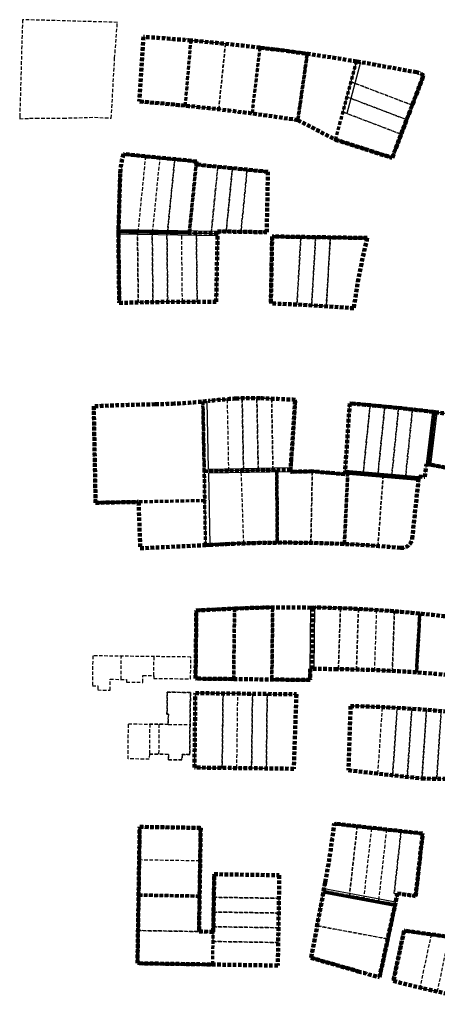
# Model space of a CAD drawing. Header units: metres. Extents: x 167412 to 167871, y 462516 to 462919.
# Tile 1 of 3: x 167412 to 167565, y 462558 to 462919. Entities that reach past the tile are written whole.
import ezdxf

# ---------------------------------------------------------------- set-up
doc = ezdxf.new("R2010")
doc.units = ezdxf.units.M
doc.header["$LTSCALE"] = 0.2
doc.linetypes.add('HIDDEN', pattern=[9.525, 6.35, -3.175])
for name, color, linetype, lineweight in [('N-WE-OG-brandgang-G', 253, 'Continuous', 30), ('N-WE-OG-TERREIN_UITGEEFBAAR_Heilijger-G', 253, 'HIDDEN', 158), ('N-WE-OG-TERREIN_UITGEEFBAAR_Heilijger_bouwblok-G', 253, 'HIDDEN', 70), ('N-WE-OG-TERREIN_UITGEEFBAAR_KAVEL_Heilijger18c-G', 253, 'HIDDEN', 30), ('N-WE-OG-TERREIN_UITGEEFBAAR_KAVEL_onbekend-G', 253, 'HIDDEN', 30), ('N-WE-OG-TERREIN_UITGEEFBAAR_KAVEL_VanWonen10b-G', 253, 'HIDDEN', 30), ('N-WE-OG-TERREIN_UITGEEFBAAR_KAVEL_VanWonen10c-G', 253, 'HIDDEN', 30), ('N-WE-OG-TERREIN_UITGEEFBAAR_KAVEL_VanWonen10d-G', 253, 'HIDDEN', 30), ('N-WE-OG-TERREIN_UITGEEFBAAR_KAVEL_VanWonen10e-G', 253, 'HIDDEN', 30), ('N-WE-OG-TERREIN_UITGEEFBAAR_KAVEL_VanWonen10g-G', 253, 'HIDDEN', 30), ('N-WE-OG-TERREIN_UITGEEFBAAR_KAVEL_VanWonen10h-G', 253, 'HIDDEN', 30), ('N-WE-OG-TERREIN_UITGEEFBAAR_KAVEL_VanWonen10i-G', 253, 'HIDDEN', 30), ('N-WE-OG-TERREIN_UITGEEFBAAR_KAVEL_VanWonen1b-G', 253, 'HIDDEN', 30), ('N-WE-OG-TERREIN_UITGEEFBAAR_KAVEL_VanWonen1c-G', 253, 'HIDDEN', 30), ('N-WE-OG-TERREIN_UITGEEFBAAR_KAVEL_VanWonen1d-G', 253, 'HIDDEN', 30), ('N-WE-OG-TERREIN_UITGEEFBAAR_KAVEL_VanWonen1e-G', 253, 'HIDDEN', 30), ('N-WE-OG-TERREIN_UITGEEFBAAR_KAVEL_VanWonen1f-G', 253, 'HIDDEN', 30), ('N-WE-OG-TERREIN_UITGEEFBAAR_KAVEL_VanWonen4b-G', 253, 'HIDDEN', 30), ('N-WE-OG-TERREIN_UITGEEFBAAR_KAVEL_VanWonen4c-G', 253, 'HIDDEN', 30), ('N-WE-OG-TERREIN_UITGEEFBAAR_KAVEL_VanWonen4d-G', 253, 'HIDDEN', 30), ('N-WE-OG-TERREIN_UITGEEFBAAR_KAVEL_VanWonen4e-G', 253, 'HIDDEN', 30), ('N-WE-OG-TERREIN_UITGEEFBAAR_KAVEL_vdKolk13b-G', 253, 'HIDDEN', 30), ('N-WE-OG-TERREIN_UITGEEFBAAR_KAVEL_vdKolk13c-G', 253, 'HIDDEN', 30), ('N-WE-OG-TERREIN_UITGEEFBAAR_KAVEL_vdKolk13d-G', 253, 'HIDDEN', 30), ('N-WE-OG-TERREIN_UITGEEFBAAR_KAVEL_vdKolk13e-G', 253, 'HIDDEN', 30), ('N-WE-OG-TERREIN_UITGEEFBAAR_KAVEL_vdKolk13f-G', 253, 'HIDDEN', 30), ('N-WE-OG-TERREIN_UITGEEFBAAR_KAVEL_vdKolk13g-G', 253, 'HIDDEN', 30), ('N-WE-OG-TERREIN_UITGEEFBAAR_KAVEL_vdKolk14a-G', 253, 'HIDDEN', 30), ('N-WE-OG-TERREIN_UITGEEFBAAR_KAVEL_vdKolk17a-G', 253, 'HIDDEN', 30), ('N-WE-OG-TERREIN_UITGEEFBAAR_KAVEL_vdKolk17b-G', 253, 'HIDDEN', 30), ('N-WE-OG-TERREIN_UITGEEFBAAR_KAVEL_vdKolk17c-G', 253, 'HIDDEN', 30), ('N-WE-OG-TERREIN_UITGEEFBAAR_KAVEL_vdKolk18a-G', 253, 'HIDDEN', 30), ('N-WE-OG-TERREIN_UITGEEFBAAR_KAVEL_vdKolk18b-G', 253, 'HIDDEN', 30), ('N-WE-OG-TERREIN_UITGEEFBAAR_VanWonen-G', 253, 'HIDDEN', 158), ('N-WE-OG-TERREIN_UITGEEFBAAR_VanWonen_bouwblok-G', 253, 'HIDDEN', 70), ('N-WE-OG-TERREIN_UITGEEFBAAR_vdKolk-G', 253, 'HIDDEN', 158), ('N-WE-OG-TERREIN_UITGEEFBAAR_vdKolk_bouwblok-G', 253, 'HIDDEN', 70)]:
    doc.layers.add(name, color=color, linetype=linetype, lineweight=lineweight)

msp = doc.modelspace()

# ---------------------------------------------------------------- linework, layer by layer
at = {"layer": 'N-WE-OG-brandgang-G'}
for points in [[(167536.64, 462903.29), (167531.61, 462884.44)], [(167484.19, 462841.21), (167447.85, 462841.8)], [(167447.8, 462840.3), (167484.16, 462839.71)], [(167480.29, 462779), (167480.77, 462754.08), (167510.99, 462754.62)], [(167560.77, 462755.93), (167563.14, 462775.05)], [(167564.63, 462774.87), (167562.25, 462755.67)], [(167510.89, 462753.11), (167480.8, 462752.58), (167481.29, 462726.27)], [(167557.85, 462749.89), (167530.91, 462752.22)], [(167531.01, 462753.72), (167558.01, 462751.38)], [(167518.14, 462680.87), (167518.4, 462703.27)], [(167519.64, 462680.85), (167519.91, 462703.35)], [(167549.5, 462595.33), (167523.23, 462600.2)], [(167522.95, 462598.73), (167549.17, 462593.87)]]:
    msp.add_lwpolyline(points, dxfattribs=at)
at = {"layer": 'N-WE-OG-TERREIN_UITGEEFBAAR_Heilijger-G'}
msp.add_lwpolyline([(167594.28, 462579.09), (167552.61, 462584.88), (167548.66, 462566.41, 0.020636), (167588.45, 462557.86)], format="xyb", close=True, dxfattribs=at)
at = {"layer": 'N-WE-OG-TERREIN_UITGEEFBAAR_Heilijger_bouwblok-G'}
msp.add_lwpolyline([(167552.61, 462584.88), (167594.28, 462579.09), (167588.45, 462557.86, -0.020636), (167548.66, 462566.41)], format="xyb", close=True, dxfattribs=at)
at = {"layer": 'N-WE-OG-TERREIN_UITGEEFBAAR_KAVEL_Heilijger18c-G'}
for points in [[(167558.4, 462564, -0.00509), (167548.66, 462566.41), (167552.61, 462584.88), (167562.53, 462583.5)], [(167562.53, 462583.5), (167558.4, 462564, 0.003346), (167564.84, 462562.52), (167569.08, 462582.59)]]:
    msp.add_lwpolyline(points, format="xyb", close=True, dxfattribs=at)
at = {"layer": 'N-WE-OG-TERREIN_UITGEEFBAAR_KAVEL_onbekend-G'}
for points in [[(167447.44, 462917.85), (167412.63, 462918.84), (167411.63, 462883.76), (167411.6, 462882.53), (167415.25, 462882.68), (167417.6, 462882.7), (167427.62, 462882.75), (167439.07, 462883.07), (167445.19, 462882.75), (167446.42, 462904.72)], [(167474.29, 462677.18), (167474.38, 462685.18), (167438.39, 462685.61), (167438.25, 462674.61), (167440.25, 462674.59), (167440.23, 462673.09), (167444.73, 462673.03), (167444.78, 462677.03), (167450.78, 462676.96), (167450.77, 462675.96), (167456.77, 462675.89), (167456.8, 462678.39), (167460.8, 462678.34), (167460.79, 462677.34), (167474.29, 462677.18)], [(167473.95, 462649.41), (167471.15, 462649.44), (167471.13, 462647.44), (167466.13, 462647.5), (167466.15, 462649.5), (167459.16, 462649.59), (167459.14, 462647.74), (167451.34, 462647.83), (167451.49, 462660.68), (167466.09, 462660.5), (167466.13, 462664.27), (167465.63, 462664.28), (167465.73, 462672.28), (167474.23, 462672.18)], [(167466.09, 462660.5), (167459.29, 462660.58), (167459.16, 462649.59), (167466.15, 462649.5), (167466.13, 462647.5), (167471.13, 462647.44), (167471.15, 462649.44), (167473.95, 462649.41), (167474.23, 462672.18), (167465.73, 462672.28), (167465.63, 462664.28), (167466.13, 462664.27)]]:
    msp.add_lwpolyline(points, close=True, dxfattribs=at)
for points in [[(167448.78, 462676.98), (167448.89, 462685.48)], [(167460.8, 462678.34), (167460.88, 462685.34)], [(167462.69, 462660.54), (167462.57, 462649.54)], [(167466.09, 462660.5), (167474.09, 462660.4)]]:
    msp.add_lwpolyline(points, dxfattribs=at)
at = {"layer": 'N-WE-OG-TERREIN_UITGEEFBAAR_KAVEL_VanWonen10b-G'}
msp.add_lwpolyline([(167455.21, 462742.03), (167455.82, 462725.03), (167479.8, 462726.2), (167479.49, 462742.5)], close=True, dxfattribs=at)
at = {"layer": 'N-WE-OG-TERREIN_UITGEEFBAAR_KAVEL_VanWonen10c-G'}
msp.add_lwpolyline([(167492.87, 462753.54), (167479.28, 462753.3), (167479.8, 462726.2), (167487.36, 462726.57, -0.003549), (167493.8, 462726.83)], format="xyb", close=True, dxfattribs=at)
msp.add_lwpolyline([(167505.9, 462753.78), (167506.1, 462727.09, 0.006775), (167493.8, 462726.83), (167492.87, 462753.54), (167505.9, 462753.78)], format="xyb", dxfattribs=at)
at = {"layer": 'N-WE-OG-TERREIN_UITGEEFBAAR_KAVEL_VanWonen10d-G'}
for points in [[(167518.93, 462753.26), (167518.41, 462727.02, 0.006775), (167506.1, 462727.09), (167505.9, 462753.78), (167510.94, 462753.86), (167510.89, 462753.11)], [(167518.93, 462753.26), (167530.91, 462752.22), (167530.96, 462752.97), (167531.94, 462752.88), (167530.71, 462726.61, 0.006775), (167518.41, 462727.02)]]:
    msp.add_lwpolyline(points, format="xyb", close=True, dxfattribs=at)
at = {"layer": 'N-WE-OG-TERREIN_UITGEEFBAAR_KAVEL_VanWonen10e-G'}
for points in [[(167531.94, 462752.88), (167544.91, 462751.76), (167543, 462725.87, 0.006781), (167530.71, 462726.61)], [(167544.91, 462751.76), (167557.93, 462750.63), (167555.55, 462728.62, -0.409744), (167551.34, 462725.18, 0.004616), (167543, 462725.87)]]:
    msp.add_lwpolyline(points, format="xyb", close=True, dxfattribs=at)
at = {"layer": 'N-WE-OG-TERREIN_UITGEEFBAAR_KAVEL_VanWonen10g-G'}
msp.add_lwpolyline([(167563.89, 462774.96, -0.002864), (167572.25, 462773.88), (167569.41, 462754.4), (167561.51, 462755.8)], format="xyb", close=True, dxfattribs=at)
at = {"layer": 'N-WE-OG-TERREIN_UITGEEFBAAR_KAVEL_VanWonen10h-G'}
for points in [[(167532.64, 462778.15, -0.002563), (167540.13, 462777.51), (167537.58, 462752.39), (167530.96, 462752.97)], [(167540.13, 462777.51, -0.001841), (167545.51, 462777), (167542.96, 462751.93), (167537.58, 462752.39)], [(167545.51, 462777, -0.001739), (167550.58, 462776.48), (167548.05, 462751.49), (167542.96, 462751.93)], [(167555.66, 462775.93), (167553.13, 462751.05), (167548.05, 462751.49), (167550.58, 462776.48, -0.001429)], [(167555.66, 462775.93, -0.002681), (167563.89, 462774.96), (167561.51, 462755.8), (167560.77, 462755.93), (167560.19, 462751.19), (167558.01, 462751.38), (167557.93, 462750.63), (167553.13, 462751.05)]]:
    msp.add_lwpolyline(points, format="xyb", close=True, dxfattribs=at)
at = {"layer": 'N-WE-OG-TERREIN_UITGEEFBAAR_KAVEL_VanWonen10i-G'}
for points in [[(167487.8, 462779.73, -0.004231), (167490.95, 462779.95, -0.006138), (167493.19, 462780.06), (167493.7, 462753.56), (167488.3, 462753.46)], [(167493.19, 462780.06, -0.01475), (167498.59, 462780.09), (167499.1, 462753.65), (167493.7, 462753.56)], [(167498.59, 462780.09, -0.00308), (167499.72, 462780.06, -0.001459), (167504, 462779.89), (167504.5, 462753.75), (167499.1, 462753.65)], [(167488.3, 462753.46), (167487.8, 462779.73, 0.00853), (167481.46, 462779.13, -0.003145), (167478.79, 462778.85), (167479.28, 462753.3)], [(167504, 462779.89, -0.002357), (167512.65, 462779.49), (167510.94, 462753.86), (167504.5, 462753.75)]]:
    msp.add_lwpolyline(points, format="xyb", close=True, dxfattribs=at)
at = {"layer": 'N-WE-OG-TERREIN_UITGEEFBAAR_KAVEL_VanWonen1b-G'}
msp.add_lwpolyline([(167455.43, 462888.85, -0.005546), (167472.36, 462887.33), (167474.45, 462911.21, 0.005542), (167456.97, 462912.54), (167455.43, 462888.85)], format="xyb", dxfattribs=at)
at = {"layer": 'N-WE-OG-TERREIN_UITGEEFBAAR_KAVEL_VanWonen1c-G'}
for points in [[(167472.36, 462887.33, -0.004013), (167484.59, 462885.99), (167487.08, 462910.01, 0.00394), (167474.45, 462911.21)], [(167484.59, 462885.99, -0.004013), (167496.79, 462884.46), (167499.68, 462908.6, 0.004011), (167487.08, 462910.01)]]:
    msp.add_lwpolyline(points, format="xyb", close=True, dxfattribs=at)
at = {"layer": 'N-WE-OG-TERREIN_UITGEEFBAAR_KAVEL_VanWonen1d-G'}
msp.add_lwpolyline([(167496.79, 462884.46, -0.005546), (167513.62, 462882.02), (167517.08, 462906.33, 0.00555), (167499.67, 462908.6)], format="xyb", close=True, dxfattribs=at)
at = {"layer": 'N-WE-OG-TERREIN_UITGEEFBAAR_KAVEL_VanWonen1e-G'}
msp.add_lwpolyline([(167513.62, 462882.02), (167527.49, 462874.83), (167535.16, 462903.54, 0.005785), (167517.08, 462906.33)], format="xyb", close=True, dxfattribs=at)
at = {"layer": 'N-WE-OG-TERREIN_UITGEEFBAAR_KAVEL_VanWonen1f-G'}
msp.add_lwpolyline([(167533.16, 462896.05), (167535.16, 462903.54, -0.00708), (167557.19, 462899.56, -0.12028), (167559.72, 462898.4), (167555.57, 462887.51)], format="xyb", close=True, dxfattribs=at)
for points in [[(167531.68, 462890.52), (167533.16, 462896.05), (167555.57, 462887.51), (167553.54, 462882.19)], [(167530.2, 462884.98), (167531.68, 462890.52), (167553.54, 462882.19), (167551.51, 462876.86)], [(167527.49, 462874.83), (167530.2, 462884.98), (167551.51, 462876.86), (167548.21, 462868.19)]]:
    msp.add_lwpolyline(points, close=True, dxfattribs=at)
at = {"layer": 'N-WE-OG-TERREIN_UITGEEFBAAR_KAVEL_VanWonen4b-G'}
for points in [[(167455.1, 462815.18), (167454.79, 462840.94), (167447.79, 462841.05), (167448.09, 462814.98, -0.002111)], [(167460.49, 462815.3), (167460.2, 462840.85), (167454.79, 462840.94), (167455.1, 462815.18, -0.001626)], [(167465.6, 462840.76), (167460.2, 462840.85), (167460.49, 462815.3, -0.001626), (167465.89, 462815.38)], [(167465.6, 462840.76), (167465.89, 462815.38, -0.001626), (167471.29, 462815.43), (167471, 462840.67)], [(167476.4, 462840.59), (167484.2, 462840.46), (167483.68, 462815.4, 0.002105), (167476.69, 462815.44)]]:
    msp.add_lwpolyline(points, format="xyb", close=True, dxfattribs=at)
msp.add_lwpolyline([(167471, 462840.67), (167476.4, 462840.59), (167476.69, 462815.44, 0.001626), (167471.29, 462815.43), (167471, 462840.67)], format="xyb", dxfattribs=at)
at = {"layer": 'N-WE-OG-TERREIN_UITGEEFBAAR_KAVEL_VanWonen4c-G'}
for points in [[(167504.2, 462839.37), (167514.74, 462839.2), (167513.29, 462814.4, 0.003119), (167503.72, 462814.83)], [(167514.74, 462839.2), (167520.15, 462839.11), (167518.68, 462814.1, 0.001757), (167513.29, 462814.4)], [(167520.15, 462839.11), (167525.55, 462839.03), (167524.07, 462813.77, 0.001449), (167518.68, 462814.1)], [(167525.55, 462839.03), (167539.09, 462838.81, 0.025566), (167534.13, 462813.04, 0.003282), (167524.07, 462813.77)]]:
    msp.add_lwpolyline(points, format="xyb", close=True, dxfattribs=at)
at = {"layer": 'N-WE-OG-TERREIN_UITGEEFBAAR_KAVEL_VanWonen4d-G'}
for points in [[(167484.28, 462864.94), (167481.84, 462840.5), (167473.81, 462840.63), (167476.32, 462865.74), (167484.28, 462864.94)], [(167489.65, 462864.4), (167495.03, 462863.86), (167492.75, 462841.07), (167487.33, 462841.16), (167489.65, 462864.4)], [(167495.03, 462863.86), (167502.65, 462863.1), (167502.21, 462840.92), (167492.75, 462841.07), (167495.03, 462863.86)]]:
    msp.add_lwpolyline(points, dxfattribs=at)
msp.add_lwpolyline([(167481.84, 462840.5), (167484.28, 462864.94), (167489.65, 462864.4), (167487.33, 462841.16), (167484.19, 462841.21), (167484.18, 462840.46)], close=True, dxfattribs=at)
at = {"layer": 'N-WE-OG-TERREIN_UITGEEFBAAR_KAVEL_VanWonen4e-G'}
msp.add_lwpolyline([(167454.95, 462840.93), (167447.83, 462841.05), (167448.47, 462862.47, -0.072555), (167449.73, 462869.57), (167457.73, 462868.77)], format="xyb", close=True, dxfattribs=at)
for points in [[(167463.1, 462868.24), (167457.73, 462868.77), (167454.95, 462840.93), (167460.36, 462840.85)], [(167460.36, 462840.85), (167463.1, 462868.24), (167468.48, 462867.7), (167465.78, 462840.76)], [(167465.78, 462840.76), (167468.48, 462867.7), (167476.44, 462866.9), (167473.81, 462840.63)]]:
    msp.add_lwpolyline(points, close=True, dxfattribs=at)
at = {"layer": 'N-WE-OG-TERREIN_UITGEEFBAAR_KAVEL_vdKolk13b-G'}
for points in [[(167486.19, 462671.83), (167476.03, 462671.95), (167475.7, 462644.66), (167485.86, 462644.53)], [(167491.59, 462671.77), (167486.19, 462671.83), (167485.86, 462644.53), (167491.26, 462644.47)], [(167496.99, 462671.7), (167496.66, 462644.4), (167491.26, 462644.47), (167491.59, 462671.77)], [(167502.39, 462671.64), (167502.06, 462644.34), (167496.66, 462644.4), (167496.99, 462671.7)], [(167502.39, 462671.64), (167513.08, 462671.51), (167512.15, 462644.22), (167502.06, 462644.34)]]:
    msp.add_lwpolyline(points, close=True, dxfattribs=at)
at = {"layer": 'N-WE-OG-TERREIN_UITGEEFBAAR_KAVEL_vdKolk13c-G'}
msp.add_lwpolyline([(167557.14, 462679.56), (167558.36, 462701.12, -0.012935), (167582.72, 462698.07), (167579.82, 462677.47, 0.011242)], format="xyb", close=True, dxfattribs=at)
at = {"layer": 'N-WE-OG-TERREIN_UITGEEFBAAR_KAVEL_vdKolk13d-G'}
for points in [[(167528.5, 462680.74, 0.000233), (167528.03, 462680.75), (167518.89, 462680.86), (167519.16, 462703.31), (167519.91, 462703.35, -0.004932), (167529.27, 462703.09)], [(167535.86, 462702.8, -0.003477), (167542.45, 462702.42), (167541.69, 462680.4, 0.003256), (167535.1, 462680.61)], [(167549.04, 462701.95, 0.003479), (167542.45, 462702.42), (167541.69, 462680.4, -0.003256), (167548.29, 462680.1)], [(167549.04, 462701.95), (167548.29, 462680.1, -0.004374), (167557.14, 462679.56), (167558.36, 462701.12, 0.004929)]]:
    msp.add_lwpolyline(points, format="xyb", close=True, dxfattribs=at)
msp.add_lwpolyline([(167529.27, 462703.09, -0.003477), (167535.86, 462702.8), (167535.1, 462680.61, 0.003257), (167528.5, 462680.74), (167529.27, 462703.09)], format="xyb", dxfattribs=at)
at = {"layer": 'N-WE-OG-TERREIN_UITGEEFBAAR_KAVEL_vdKolk13e-G'}
msp.add_lwpolyline([(167519.16, 462703.31), (167518.4, 462703.27, 0.008133), (167504.4, 462703.34), (167504.09, 462676.94), (167518.09, 462676.77), (167518.14, 462680.87), (167518.89, 462680.86)], format="xyb", close=True, dxfattribs=at)
at = {"layer": 'N-WE-OG-TERREIN_UITGEEFBAAR_KAVEL_vdKolk13f-G'}
msp.add_lwpolyline([(167504.4, 462703.34, 0.008139), (167490.4, 462702.94), (167490.4, 462702.94), (167490.09, 462677.11), (167504.09, 462676.94)], format="xyb", close=True, dxfattribs=at)
at = {"layer": 'N-WE-OG-TERREIN_UITGEEFBAAR_KAVEL_vdKolk13g-G'}
msp.add_lwpolyline([(167490.4, 462702.94), (167476.39, 462702.26), (167476.09, 462677.27), (167490.09, 462677.11)], close=True, dxfattribs=at)
at = {"layer": 'N-WE-OG-TERREIN_UITGEEFBAAR_KAVEL_vdKolk14a-G'}
for points in [[(167544.65, 462666.82, 0.005916), (167532.99, 462667.22), (167532.18, 462643.64), (167543.01, 462642.43)], [(167548.39, 462641.83), (167543.01, 462642.43), (167544.65, 462666.82, -0.002737), (167550.05, 462666.54)], [(167550.05, 462666.54, -0.002737), (167555.44, 462666.21), (167553.76, 462641.23), (167548.39, 462641.83)], [(167553.76, 462641.23), (167555.44, 462666.21, -0.002737), (167560.82, 462665.81), (167559.13, 462640.62)], [(167560.82, 462665.81, -0.002737), (167566.2, 462665.35), (167564.54, 462640.56), (167559.13, 462640.62)], [(167566.2, 462665.35, -0.005929), (167577.84, 462664.17), (167575.32, 462640.43), (167564.54, 462640.56)]]:
    msp.add_lwpolyline(points, format="xyb", close=True, dxfattribs=at)
at = {"layer": 'N-WE-OG-TERREIN_UITGEEFBAAR_KAVEL_vdKolk17a-G'}
for points in [[(167477.79, 462610.53), (167477.99, 462622.53), (167455.61, 462622.9), (167455.41, 462610.9)], [(167455.41, 462610.9), (167477.79, 462610.53), (167477.58, 462597.53), (167455.2, 462597.9)]]:
    msp.add_lwpolyline(points, close=True, dxfattribs=at)
at = {"layer": 'N-WE-OG-TERREIN_UITGEEFBAAR_KAVEL_vdKolk17b-G'}
for points in [[(167454.99, 462584.9), (167477.37, 462584.54), (167477.58, 462597.53), (167455.2, 462597.9)], [(167482.6, 462584.45), (167454.99, 462584.9), (167454.79, 462572.9), (167482.29, 462572.45)]]:
    msp.add_lwpolyline(points, close=True, dxfattribs=at)
at = {"layer": 'N-WE-OG-TERREIN_UITGEEFBAAR_KAVEL_vdKolk17c-G'}
for points in [[(167482.81, 462597.1), (167482.95, 462605.55), (167506.83, 462605.16), (167506.69, 462596.71)], [(167506.6, 462591.31), (167482.72, 462591.7), (167482.81, 462597.1), (167506.69, 462596.71)], [(167482.72, 462591.7), (167506.6, 462591.31), (167506.51, 462585.91), (167482.64, 462586.3)], [(167482.55, 462580.9), (167482.64, 462586.3), (167506.51, 462585.91), (167506.42, 462580.51)], [(167482.55, 462580.9), (167506.42, 462580.51), (167506.29, 462572.06), (167482.41, 462572.45)]]:
    msp.add_lwpolyline(points, close=True, dxfattribs=at)
at = {"layer": 'N-WE-OG-TERREIN_UITGEEFBAAR_KAVEL_vdKolk18a-G'}
msp.add_lwpolyline([(167535.4, 462623.16), (167526.98, 462624.1, -0.015285), (167523.66, 462602.55), (167523.03, 462599.17), (167532.52, 462597.41)], format="xyb", close=True, dxfattribs=at)
msp.add_lwpolyline([(167540.77, 462622.56), (167535.4, 462623.16), (167532.52, 462597.41)], dxfattribs=at)
for points in [[(167537.84, 462596.42), (167540.77, 462622.56), (167535.4, 462623.16), (167532.52, 462597.41)], [(167543.16, 462595.44), (167537.84, 462596.42), (167540.77, 462622.56), (167546.14, 462621.95)], [(167551.5, 462621.35), (167546.14, 462621.95), (167543.16, 462595.44), (167549.28, 462594.3), (167550.15, 462598.37), (167548.95, 462598.53)], [(167548.95, 462598.53), (167550.15, 462598.37), (167550.17, 462598.48), (167556.84, 462597.56), (167559.4, 462620.47), (167551.5, 462621.35)]]:
    msp.add_lwpolyline(points, close=True, dxfattribs=at)
at = {"layer": 'N-WE-OG-TERREIN_UITGEEFBAAR_KAVEL_vdKolk18b-G'}
msp.add_lwpolyline([(167546.6, 462581.83), (167520.71, 462586.63), (167523.03, 462599.17), (167549.28, 462594.3)], close=True, dxfattribs=at)
msp.add_lwpolyline([(167520.71, 462586.63), (167546.6, 462581.83), (167543.58, 462567.75, -0.004115), (167535.76, 462569.94), (167518.53, 462574.89)], format="xyb", close=True, dxfattribs=at)
at = {"layer": 'N-WE-OG-TERREIN_UITGEEFBAAR_VanWonen-G'}
for points in [[(167456.97, 462912.54), (167455.43, 462888.85, -0.01912), (167513.62, 462882.02), (167527.49, 462874.83), (167548.21, 462868.19), (167559.72, 462898.4, 0.12028), (167557.19, 462899.56), (167536.64, 462903.29), (167535.16, 462903.54, 0.011332), (167499.68, 462908.6, 0.008141), (167474.45, 462911.21, 0.005542)], [(167449.73, 462869.57, 0.072555), (167448.47, 462862.47), (167447.85, 462841.8), (167447.83, 462841.05), (167447.79, 462841.05), (167447.8, 462840.3), (167448.09, 462814.98, -0.010721), (167483.68, 462815.4), (167484.19, 462841.21), (167502.21, 462840.92), (167502.65, 462863.1), (167476.32, 462865.74), (167476.44, 462866.9)], [(167503.72, 462814.83, -0.009915), (167534.13, 462813.04, -0.025566), (167539.09, 462838.81), (167504.2, 462839.37)]]:
    msp.add_lwpolyline(points, format="xyb", close=True, dxfattribs=at)
for points in [[(167595.45, 462770.35, 0.010621), (167564.63, 462774.87), (167563.14, 462775.05, 0.01046), (167532.64, 462778.15), (167530.91, 462752.22), (167518.93, 462753.26), (167510.89, 462753.11), (167512.65, 462779.49, 0.004413), (167499.72, 462780.06, 0.023972), (167490.95, 462779.95, 0.012762), (167481.46, 462779.13, -0.016393), (167467.51, 462778.03, -0.007234), (167461.34, 462777.83, 0.007722), (167438.76, 462777.1), (167439.44, 462741.73), (167455.21, 462742.03)], [(167455.21, 462742.03), (167455.82, 462725.03), (167479.8, 462726.2), (167481.29, 462726.27), (167487.36, 462726.57, -0.035272), (167551.34, 462725.18, 0.401013), (167555.54, 462728.51), (167558.01, 462751.38), (167560.19, 462751.19), (167560.77, 462755.93), (167571.51, 462754.03)]]:
    msp.add_lwpolyline(points, format="xyb", dxfattribs=at)
at = {"layer": 'N-WE-OG-TERREIN_UITGEEFBAAR_VanWonen_bouwblok-G'}
msp.add_lwpolyline([(167455.43, 462888.85, -0.005546), (167472.36, 462887.33), (167474.45, 462911.21, 0.005542), (167456.97, 462912.54), (167455.43, 462888.85)], format="xyb", dxfattribs=at)
for points in [[(167496.79, 462884.46, -0.005546), (167513.62, 462882.02), (167517.08, 462906.33, 0.00555), (167499.67, 462908.6)], [(167513.62, 462882.02), (167527.49, 462874.83), (167535.16, 462903.54, 0.005785), (167517.08, 462906.33)], [(167527.49, 462874.83), (167535.16, 462903.54, -0.00708), (167557.19, 462899.56, -0.12028), (167559.72, 462898.4), (167548.21, 462868.19)], [(167447.83, 462841.05), (167448.47, 462862.47, -0.072555), (167449.73, 462869.57), (167476.44, 462866.9), (167473.81, 462840.63)], [(167484.18, 462840.46), (167447.79, 462841.05), (167448.09, 462814.98, -0.010721), (167483.68, 462815.4)], [(167504.2, 462839.37), (167539.09, 462838.81, 0.025566), (167534.13, 462813.04, 0.009915), (167503.72, 462814.83)], [(167479.28, 462753.3), (167478.79, 462778.85, 0.003145), (167481.46, 462779.13, -0.012762), (167490.95, 462779.95, -0.023972), (167499.72, 462780.06, -0.004413), (167512.65, 462779.49), (167510.94, 462753.86)], [(167439.44, 462741.73), (167438.76, 462777.1, -0.007722), (167461.34, 462777.83, 0.007234), (167467.51, 462778.03, 0.013247), (167478.79, 462778.85), (167479.49, 462742.5)], [(167530.96, 462752.97), (167557.93, 462750.63), (167558.01, 462751.38), (167560.19, 462751.19), (167560.77, 462755.93), (167561.51, 462755.8), (167563.89, 462774.96, 0.010719), (167532.64, 462778.15)], [(167563.89, 462774.96), (167561.51, 462755.8), (167571.51, 462754.03), (167571.43, 462753.28), (167591.78, 462749.66), (167595.45, 462770.35, 0.010889)], [(167479.28, 462753.3), (167505.9, 462753.78), (167506.1, 462727.09, 0.010324), (167487.36, 462726.57), (167479.8, 462726.2)], [(167505.9, 462753.78), (167510.94, 462753.86), (167510.89, 462753.11), (167518.93, 462753.26), (167530.91, 462752.22), (167530.96, 462752.97), (167531.94, 462752.88), (167530.71, 462726.61, 0.013552), (167506.1, 462727.09)], [(167531.94, 462752.88), (167557.93, 462750.63), (167555.55, 462728.62, -0.409744), (167551.34, 462725.18, 0.011383), (167530.71, 462726.61), (167531.94, 462752.88)]]:
    msp.add_lwpolyline(points, format="xyb", close=True, dxfattribs=at)
for points in [[(167476.32, 462865.74), (167502.65, 462863.1), (167502.21, 462840.92), (167484.19, 462841.21), (167484.18, 462840.46), (167473.81, 462840.63)], [(167455.21, 462742.03), (167455.82, 462725.03), (167479.8, 462726.2), (167479.49, 462742.5)]]:
    msp.add_lwpolyline(points, close=True, dxfattribs=at)
at = {"layer": 'N-WE-OG-TERREIN_UITGEEFBAAR_vdKolk-G'}
for points in [[(167518.14, 462680.87), (167518.09, 462676.77), (167476.09, 462677.27), (167476.39, 462702.26), (167490.4, 462702.94, -0.016273), (167518.4, 462703.27), (167519.91, 462703.35, -0.03324), (167582.72, 462698.07), (167579.82, 462677.47, 0.025623), (167528.03, 462680.75)], [(167577.84, 462664.17, 0.022797), (167532.99, 462667.22), (167532.18, 462643.64), (167559.13, 462640.62), (167575.32, 462640.43)]]:
    msp.add_lwpolyline(points, format="xyb", close=True, dxfattribs=at)
for points in [[(167513.08, 462671.51), (167512.15, 462644.22), (167475.7, 462644.66), (167476.03, 462671.95)], [(167482.95, 462605.55), (167506.83, 462605.16), (167506.29, 462572.06), (167454.79, 462572.9), (167455.61, 462622.9), (167477.99, 462622.53), (167477.37, 462584.54), (167482.6, 462584.45)]]:
    msp.add_lwpolyline(points, close=True, dxfattribs=at)
msp.add_lwpolyline([(167523.66, 462602.55), (167518.53, 462574.89), (167535.76, 462569.94, 0.004115), (167543.58, 462567.75), (167550.17, 462598.48), (167556.84, 462597.56), (167559.4, 462620.47), (167526.98, 462624.1, -0.015285), (167523.66, 462602.55)], format="xyb", dxfattribs=at)
at = {"layer": 'N-WE-OG-TERREIN_UITGEEFBAAR_vdKolk_bouwblok-G'}
for points in [[(167490.4, 462702.94), (167476.39, 462702.26), (167476.09, 462677.27), (167490.09, 462677.11)], [(167513.08, 462671.51), (167512.15, 462644.22), (167475.7, 462644.66), (167476.03, 462671.95)], [(167482.41, 462572.45), (167482.95, 462605.55), (167506.83, 462605.16), (167506.29, 462572.06)], [(167477.58, 462597.53), (167455.2, 462597.9), (167454.79, 462572.9), (167482.41, 462572.45), (167482.6, 462584.45), (167477.37, 462584.54)]]:
    msp.add_lwpolyline(points, close=True, dxfattribs=at)
for points in [[(167504.4, 462703.34, 0.008139), (167490.4, 462702.94), (167490.4, 462702.94), (167490.09, 462677.11), (167504.09, 462676.94)], [(167519.16, 462703.31), (167518.4, 462703.27, 0.008133), (167504.4, 462703.34), (167504.09, 462676.94), (167518.09, 462676.77), (167518.14, 462680.87), (167518.89, 462680.86)], [(167519.16, 462703.31), (167519.91, 462703.35, -0.020297), (167558.36, 462701.12), (167557.14, 462679.56, 0.014377), (167528.03, 462680.75), (167518.89, 462680.86)], [(167558.36, 462701.12, -0.012935), (167582.72, 462698.07, 0.008575), (167579.82, 462677.47, 0.011242), (167557.14, 462679.56)], [(167577.84, 462664.17, 0.022797), (167532.99, 462667.22), (167532.18, 462643.64), (167559.13, 462640.62), (167575.32, 462640.43)], [(167549.28, 462594.3), (167523.03, 462599.17), (167523.66, 462602.55, 0.015285), (167526.98, 462624.1), (167559.4, 462620.47), (167556.84, 462597.56), (167550.17, 462598.48)], [(167523.03, 462599.17), (167549.28, 462594.3), (167543.58, 462567.75, -0.004115), (167535.76, 462569.94), (167518.53, 462574.89)]]:
    msp.add_lwpolyline(points, format="xyb", close=True, dxfattribs=at)
msp.add_lwpolyline([(167455.2, 462597.9), (167477.58, 462597.53), (167477.99, 462622.53), (167455.61, 462622.9), (167455.2, 462597.9)], dxfattribs=at)

doc.saveas('drawing.dxf')
